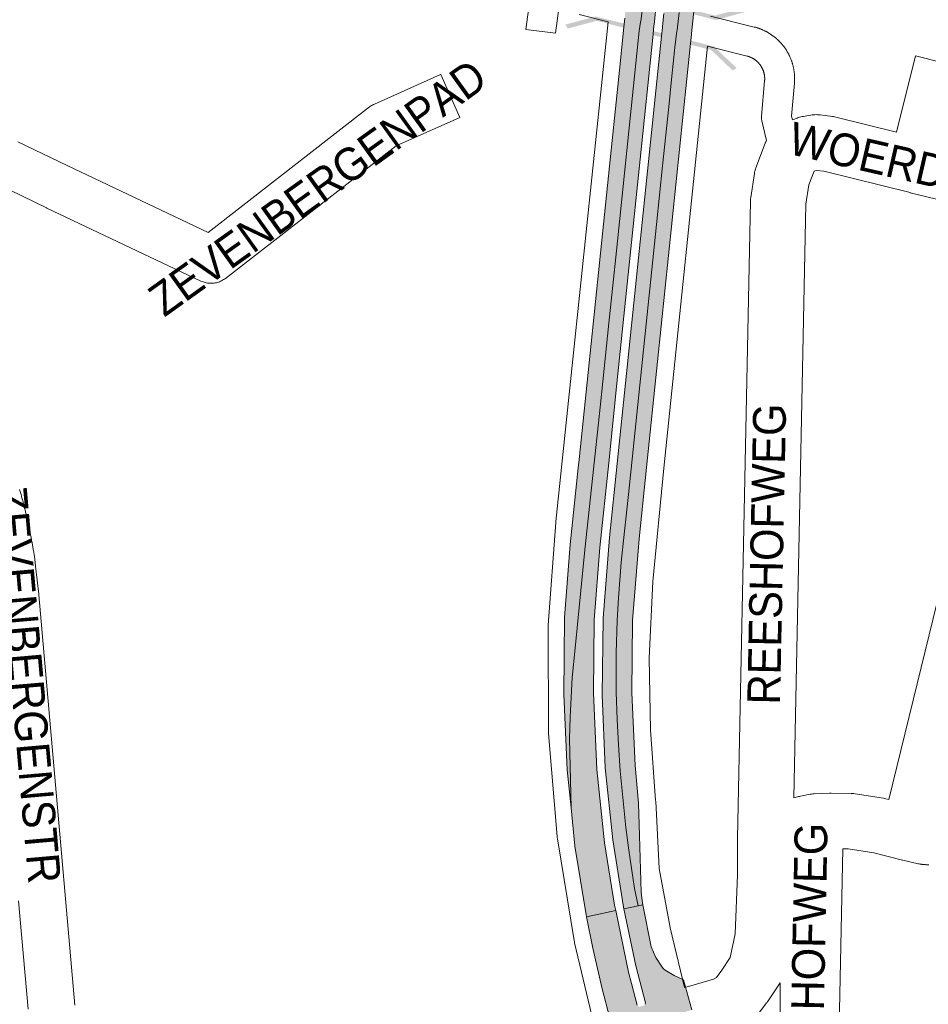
# Paper-space layout 'Layout1' of a CAD drawing. Header units: metres. Extents: x 123097 to 144122, y 392739 to 407589.
# Tile 18 of 256: x 127510 to 127723, y 398122 to 398353. Entities that reach past the tile are written whole.
import ezdxf
from ezdxf.enums import TextEntityAlignment as Align

# ---------------------------------------------------------------- set-up
doc = ezdxf.new("R2010")
doc.units = ezdxf.units.M
doc.header["$MEASUREMENT"] = 0
for name, color, linetype, lineweight in [('gs-anno-wegen algemeen tekst', 7, 'Continuous', 0), ('gs-knt-aanvullende hoofdweg', 7, 'Continuous', 0), ('gs-knt-fietspaden', 7, 'Continuous', 0), ('gs-knt-wegen algemeen', 7, 'Continuous', 0), ('gs-symb-viaduct', 7, 'Continuous', 0), ('ir-ARC-asfalt-hoofdwegen-te inspecteren', 5, 'Continuous', 0)]:
    doc.layers.add(name, color=color, linetype=linetype, lineweight=lineweight)
doc.styles.add('Style-Arial', font='arial.ttf')

# ---------------------------------------------------------------- blocks, each defined once
blk = doc.blocks.new('gg0-viaduct_6')
at = {"layer": 'gs-symb-viaduct', "linetype": 'Continuous'}
blk.add_hatch(color=7, dxfattribs=at).paths.add_polyline_path([(-55.76, -16.89), (-58, -14), (-40, 0), (40, 0), (58, -14), (55.76, -16.89), (38.75, -3.66), (-38.75, -3.66)])

psp = doc.layouts.get("Layout1")

# ---------------------------------------------------------------- hatches: boundary and pattern name
at = {"layer": 'ir-ARC-asfalt-hoofdwegen-te inspecteren', "linetype": 'Continuous', "lineweight": 13}
for points in [[(127650.398, 398340.89), (127648.302, 398320.616), (127640.956, 398249.532), (127640.751, 398247.566), (127638.882, 398229.595), (127637.546, 398212.416), (127637.338, 398194.42), (127638.122, 398176.741), (127639.051, 398167.763), (127638.681, 398183.987), (127638.824, 398189.09), (127639.299, 398198.362), (127640.026, 398205.238), (127642.31, 398228.328), (127646.009, 398262.5), (127647.951, 398281.493), (127649.754, 398298.464), (127655.07, 398350.087), (127655.371, 398352.148), (127655.403, 398352.367), (127655.841, 398355.368), (127657.257, 398369.101), (127658.67, 398382.812), (127658.682, 398382.906), (127658.751, 398383.47), (127658.877, 398384.492), (127658.909, 398384.75), (127659.196, 398387.087), (127659.667, 398390.912), (127659.759, 398391.66), (127655.764, 398392.638), (127655.687, 398391.885), (127655.292, 398388.045), (127655.051, 398385.693), (127655.023, 398385.434), (127654.913, 398384.408), (127654.855, 398383.87), (127654.842, 398383.748), (127651.994, 398356.314), (127651.679, 398353.278), (127651.656, 398353.059), (127651.44, 398350.974)], [(127666.031, 398369.146), (127667.213, 398380.723), (127667.217, 398380.755), (127667.294, 398381.381), (127667.42, 398382.406), (127667.451, 398382.662), (127667.738, 398384.991), (127668.209, 398388.824), (127668.3, 398389.569), (127664.608, 398390.473), (127664.531, 398389.723), (127664.134, 398385.875), (127663.893, 398383.532), (127663.866, 398383.274), (127663.76, 398382.245), (127663.698, 398381.642), (127663.692, 398381.584), (127661.081, 398356.271), (127660.859, 398354.134), (127660.544, 398351.109), (127660.521, 398350.886), (127660.305, 398348.808), (127649.882, 398248.575), (127648.094, 398231.246), (127646.567, 398212.262), (127646.346, 398194.243), (127647.096, 398177.213), (127648.843, 398160.307), (127651.388, 398144.478), (127651.468, 398144.098), (127654.81, 398144.801), (127653.958, 398148.85), (127652.634, 398157.888), (127651.935, 398163.198), (127650.57, 398176.445), (127650.172, 398182.546), (127649.872, 398188.487), (127649.674, 398194.919), (127649.666, 398204.045), (127649.851, 398211.746), (127650.194, 398217.051), (127650.829, 398225.387), (127651.255, 398229.829), (127652.538, 398241.285), (127659.145, 398304.617), (127660.546, 398318.423), (127662.023, 398332.296), (127662.649, 398338.687), (127663.418, 398346.209), (127663.904, 398350.056), (127663.933, 398350.28), (127664.452, 398354.397)], [(127671.334, 398388.06), (127671.412, 398388.808), (127668.3, 398389.569), (127668.209, 398388.824), (127667.738, 398384.991), (127667.451, 398382.662), (127667.42, 398382.406), (127667.294, 398381.381), (127667.217, 398380.755), (127667.213, 398380.723), (127666.031, 398369.146), (127664.452, 398354.397), (127663.933, 398350.28), (127663.904, 398350.056), (127663.418, 398346.209), (127662.649, 398338.687), (127662.023, 398332.296), (127660.546, 398318.423), (127659.145, 398304.617), (127652.538, 398241.285), (127651.255, 398229.829), (127650.829, 398225.387), (127650.194, 398217.051), (127649.851, 398211.746), (127649.666, 398204.045), (127649.674, 398194.919), (127649.872, 398188.487), (127650.172, 398182.546), (127650.57, 398176.445), (127651.935, 398163.198), (127652.634, 398157.888), (127653.958, 398148.85), (127654.81, 398144.801), (127655.872, 398145.025), (127655.708, 398146.021), (127655.507, 398148.032), (127655.15, 398161.313), (127654.877, 398168.865), (127654.071, 398177.734), (127653.307, 398194.739), (127653.495, 398211.729), (127655.061, 398230.904), (127656.778, 398247.674), (127667.094, 398347.149), (127667.309, 398349.221), (127667.333, 398349.449), (127667.646, 398352.465), (127670.493, 398379.921), (127670.494, 398379.929), (127670.561, 398380.582), (127670.667, 398381.613), (127670.694, 398381.87), (127670.935, 398384.206)]]:
    psp.add_hatch(color=5, dxfattribs=at).paths.add_polyline_path(points, flags=0)
at = {"layer": 'ir-ARC-asfalt-hoofdwegen-te inspecteren', "linetype": 'Continuous', "lineweight": 13, "extrusion": (0, 0, -1)}
for points in [[(-127649.551, 398143.694), (-127649.284, 398144.974), (-127646.932, 398159.55), (-127645.109, 398176.792), (-127644.337, 398194.788), (-127644.507, 398211.859), (-127645.826, 398228.855), (-127647.893, 398248.769), (-127649.783, 398267.33), (-127658.298, 398349.298), (-127658.514, 398351.378), (-127658.538, 398351.6), (-127658.852, 398354.627), (-127661.703, 398382.07), (-127661.711, 398382.142), (-127661.772, 398382.731), (-127661.878, 398383.759), (-127661.905, 398384.018), (-127662.148, 398386.362), (-127662.547, 398390.208), (-127662.625, 398390.959), (-127659.759, 398391.66), (-127659.667, 398390.912), (-127659.196, 398387.087), (-127658.909, 398384.75), (-127658.877, 398384.492), (-127658.751, 398383.47), (-127658.682, 398382.906), (-127658.67, 398382.812), (-127657.257, 398369.101), (-127655.841, 398355.368), (-127655.403, 398352.367), (-127655.371, 398352.148), (-127655.07, 398350.087), (-127649.754, 398298.464), (-127647.951, 398281.493), (-127646.009, 398262.5), (-127642.31, 398228.328), (-127640.026, 398205.238), (-127639.299, 398198.362), (-127638.824, 398189.09), (-127638.681, 398183.987), (-127639.051, 398167.763), (-127639.979, 398158.785), (-127642.579, 398142.717), (-127642.673, 398142.247)], [(-127669.378, 398102.588), (-127669.152, 398105.047), (-127669.495, 398107.492), (-127670.388, 398109.794), (-127667.958, 398118.447), (-127664.566, 398117.455), (-127663.798, 398117.543), (-127663.312, 398118.144), (-127663.388, 398118.914), (-127663.982, 398119.409), (-127667.409, 398120.384), (-127665.445, 398127.468), (-127663.221, 398128.428), (-127661.159, 398129.698), (-127660.739, 398130.012), (-127660.41, 398130.421), (-127658.954, 398132.715), (-127657.877, 398135.21), (-127655.872, 398145.025), (-127654.81, 398144.801), (-127651.468, 398144.098), (-127654.28, 398130.733), (-127655.211, 398127.121), (-127656.513, 398122.069), (-127656.466, 398121.697), (-127656.18, 398121.454), (-127655.145, 398121.126), (-127654.801, 398121.211), (-127654.563, 398121.474), (-127653.244, 398126.614), (-127652.565, 398129.261), (-127649.551, 398143.694), (-127642.673, 398142.247), (-127644.139, 398134.9), (-127646.336, 398125.343), (-127648.132, 398118.459), (-127650.059, 398111.611), (-127651.397, 398107.301), (-127653.126, 398102.055), (-127655.523, 398095.336), (-127659.344, 398096.433), (-127658.407, 398099.488), (-127658.005, 398102.659), (-127658.15, 398105.851), (-127658.708, 398106.649), (-127659.629, 398106.964), (-127660.558, 398106.674), (-127661.137, 398105.891), (-127663.509, 398097.629), (-127670.238, 398099.561)]]:
    psp.add_hatch(color=5, dxfattribs=at).paths.add_polyline_path(points, flags=0)

# ---------------------------------------------------------------- linework, layer by layer
at = {"layer": 'gs-anno-wegen algemeen tekst', "color": 7, "linetype": 'Continuous', "flags": 128}
psp.add_lwpolyline([(127509.302, 398324.039), (127520.824, 398318.467), (127553.905, 398302.798), (127591.807, 398332.238), (127592.021, 398332.395), (127592.242, 398332.543), (127592.47, 398332.679), (127592.704, 398332.805), (127592.944, 398332.919), (127608.467, 398339.836, -0.3845525), (127608.479, 398339.831), (127612.957, 398329.783, -0.3845507), (127612.952, 398329.77), (127598.04, 398323.125)], format="xyb", dxfattribs=at)
for points in [[(127598.04, 398323.125), (127557.989, 398292.016), (127557.777, 398291.859), (127557.557, 398291.713), (127557.33, 398291.577), (127557.098, 398291.452), (127556.859, 398291.338), (127556.615, 398291.236), (127556.367, 398291.146), (127556.115, 398291.068), (127555.859, 398291.002), (127555.6, 398290.948), (127555.34, 398290.907), (127555.077, 398290.878), (127554.813, 398290.862), (127554.549, 398290.858), (127554.285, 398290.868), (127554.022, 398290.889), (127553.76, 398290.924), (127553.5, 398290.971), (127553.243, 398291.03), (127552.989, 398291.102), (127552.738, 398291.185), (127552.492, 398291.281), (127552.251, 398291.388), (127516.086, 398308.517), (127516.046, 398308.536), (127507.453, 398312.692)], [(127509.715, 398242.476), (127509.784, 398242.235), (127509.852, 398241.996), (127509.92, 398241.754), (127509.988, 398241.513), (127510.055, 398241.271), (127510.121, 398241.032), (127510.187, 398240.79), (127510.253, 398240.548), (127510.318, 398240.305), (127510.382, 398240.065), (127510.446, 398239.823), (127510.51, 398239.58), (127510.573, 398239.337), (127510.636, 398239.097), (127510.698, 398238.854), (127510.76, 398238.611), (127510.821, 398238.368), (127510.882, 398238.127), (127510.942, 398237.883), (127511.002, 398237.64), (127511.062, 398237.396), (127511.12, 398237.155), (127511.179, 398236.911), (127511.237, 398236.667), (127511.294, 398236.422), (127511.351, 398236.181), (127511.408, 398235.936), (127511.464, 398235.692), (127511.52, 398235.447), (127511.574, 398235.205), (127511.629, 398234.96), (127511.683, 398234.715), (127511.737, 398234.47), (127511.79, 398234.228), (127511.843, 398233.982), (127511.895, 398233.737), (127511.947, 398233.491), (127511.998, 398233.248), (127512.049, 398233.003), (127512.099, 398232.757), (127512.149, 398232.511), (127512.198, 398232.268), (127512.247, 398232.022), (127512.296, 398231.775), (127512.344, 398231.529), (127512.391, 398231.285), (127512.438, 398231.039), (127512.484, 398230.792), (127512.531, 398230.546), (127512.576, 398230.302), (127512.621, 398230.055), (127512.666, 398229.808), (127512.71, 398229.561), (127512.753, 398229.317), (127512.796, 398229.069), (127512.839, 398228.822), (127512.881, 398228.575), (127512.923, 398228.33), (127512.964, 398228.083), (127513.005, 398227.835), (127513.045, 398227.587), (127513.084, 398227.342), (127513.124, 398227.094), (127513.163, 398226.847), (127513.201, 398226.599), (127513.239, 398226.353), (127513.264, 398226.167), (127513.461, 398224.485), (127514.225, 398217.952), (127514.241, 398217.792), (127522.665, 398121.484)], [(127511.686, 398120.531), (127509.459, 398145.991)]]:
    psp.add_lwpolyline(points, dxfattribs=at)
at = {"layer": 'gs-knt-aanvullende hoofdweg', "color": 7, "linetype": 'Continuous', "flags": 128}
for points in [[(127644.33, 398117.45), (127639.896, 398136.089), (127639.891, 398136.111), (127639.836, 398136.361), (127639.834, 398136.372), (127639.786, 398136.635), (127635.874, 398160.518), (127635.831, 398160.812), (127635.801, 398161.108), (127633.791, 398185.226), (127633.772, 398185.523), (127633.765, 398185.82), (127633.67, 398210.023), (127633.675, 398210.32), (127633.691, 398210.617), (127635.512, 398234.75), (127635.531, 398234.963), (127647.754, 398352.235)], [(127671.06, 398346.462), (127660.816, 398247.498), (127658.258, 398220.87), (127657.418, 398202.938), (127657.692, 398186.094), (127658.908, 398169.53), (127658.917, 398169.377), (127659.752, 398153.598), (127662.324, 398139.691), (127662.327, 398139.675), (127665.691, 398125.632)]]:
    psp.add_lwpolyline(points, dxfattribs=at)
at = {"layer": 'gs-knt-fietspaden', "color": 7, "linetype": 'Continuous', "flags": 128}
psp.add_lwpolyline([(127636.191, 398355.297), (127635.442, 398349.524, -0.3691955), (127635.431, 398349.516), (127628.488, 398350.417, -0.3691976), (127628.48, 398350.427), (127629.753, 398360.24)], format="xyb", dxfattribs=at)
for points in [[(127647.754, 398352.235), (127640.948, 398353.945)], [(127671.79, 398353.513), (127682.033, 398350.985), (127682.048, 398350.981), (127682.182, 398350.947), (127682.315, 398350.911), (127682.448, 398350.873), (127682.58, 398350.835), (127682.712, 398350.795), (127682.844, 398350.753), (127682.975, 398350.71), (127683.104, 398350.665), (127683.235, 398350.619), (127683.364, 398350.572), (127683.494, 398350.523), (127683.621, 398350.473), (127683.749, 398350.421), (127683.877, 398350.368), (127684.004, 398350.313), (127684.129, 398350.258), (127684.255, 398350.2), (127684.38, 398350.142), (127684.504, 398350.082), (127684.627, 398350.021), (127684.75, 398349.958), (127684.872, 398349.894), (127684.994, 398349.828), (127685.113, 398349.762), (127685.234, 398349.694), (127685.353, 398349.624), (127685.472, 398349.553), (127685.588, 398349.482), (127685.706, 398349.408), (127685.822, 398349.333), (127685.937, 398349.257), (127686.051, 398349.181), (127686.164, 398349.102), (127686.277, 398349.023), (127686.389, 398348.941), (127686.499, 398348.86), (127686.609, 398348.777), (127686.719, 398348.692), (127686.827, 398348.606), (127686.933, 398348.52), (127687.039, 398348.431), (127687.145, 398348.342), (127687.249, 398348.251), (127687.352, 398348.161), (127687.454, 398348.068), (127687.555, 398347.974), (127687.656, 398347.879), (127687.754, 398347.783), (127687.852, 398347.686), (127687.949, 398347.588), (127688.045, 398347.488), (127688.139, 398347.389), (127688.233, 398347.287), (127688.326, 398347.185), (127688.417, 398347.081), (127688.507, 398346.978), (127688.596, 398346.872), (127688.684, 398346.766), (127688.771, 398346.658), (127688.856, 398346.551), (127688.94, 398346.441), (127689.023, 398346.331), (127689.105, 398346.22), (127689.185, 398346.109), (127689.265, 398345.996), (127689.343, 398345.882), (127689.421, 398345.767), (127689.495, 398345.653), (127689.57, 398345.537), (127689.643, 398345.419), (127689.715, 398345.301), (127689.785, 398345.184), (127689.855, 398345.064), (127689.923, 398344.944), (127689.989, 398344.823), (127690.054, 398344.702), (127690.118, 398344.58), (127690.181, 398344.456), (127690.242, 398344.333), (127690.301, 398344.209), (127690.36, 398344.084), (127690.417, 398343.958), (127690.473, 398343.832), (127690.526, 398343.706), (127690.579, 398343.578), (127690.631, 398343.45), (127690.681, 398343.321), (127690.729, 398343.193), (127690.777, 398343.063), (127690.822, 398342.933), (127690.867, 398342.802), (127690.909, 398342.672), (127690.951, 398342.54), (127690.991, 398342.408), (127691.03, 398342.275), (127691.066, 398342.143), (127691.102, 398342.01), (127691.136, 398341.876), (127691.169, 398341.742), (127691.2, 398341.608), (127691.23, 398341.473), (127691.258, 398341.338), (127691.285, 398341.202), (127691.31, 398341.068), (127691.333, 398340.932), (127691.356, 398340.795), (127691.376, 398340.659), (127691.396, 398340.523), (127691.413, 398340.386), (127691.43, 398340.249), (127691.444, 398340.111), (127691.457, 398339.975), (127691.469, 398339.838), (127691.479, 398339.7), (127691.488, 398339.562), (127691.495, 398339.425), (127691.501, 398339.287), (127691.505, 398339.149), (127691.507, 398339.011), (127691.508, 398338.874), (127691.508, 398338.736), (127691.506, 398338.597), (127691.502, 398338.459), (127691.497, 398338.323), (127691.491, 398338.184), (127691.483, 398338.046), (127691.473, 398337.909), (127691.462, 398337.772), (127690.794, 398330.036), (127691.001, 398329.171)], [(127684.93, 398324.395), (127683.835, 398328.95), (127683.801, 398329.108), (127683.774, 398329.267), (127683.755, 398329.427), (127683.743, 398329.588), (127683.738, 398329.749), (127683.741, 398329.911), (127683.751, 398330.072), (127684.468, 398338.376), (127684.473, 398338.436), (127684.477, 398338.497), (127684.481, 398338.557), (127684.484, 398338.617), (127684.486, 398338.678), (127684.487, 398338.738), (127684.488, 398338.799), (127684.488, 398338.859), (127684.488, 398338.92), (127684.487, 398338.98), (127684.485, 398339.041), (127684.483, 398339.101), (127684.479, 398339.161), (127684.476, 398339.222), (127684.471, 398339.282), (127684.466, 398339.342), (127684.46, 398339.402), (127684.454, 398339.462), (127684.447, 398339.523), (127684.439, 398339.582), (127684.431, 398339.642), (127684.421, 398339.702), (127684.412, 398339.762), (127684.401, 398339.821), (127684.39, 398339.881), (127684.379, 398339.94), (127684.366, 398339.999), (127684.353, 398340.058), (127684.34, 398340.117), (127684.325, 398340.176), (127684.31, 398340.235), (127684.295, 398340.293), (127684.278, 398340.351), (127684.262, 398340.409), (127684.244, 398340.467), (127684.226, 398340.524), (127684.207, 398340.582), (127684.188, 398340.64), (127684.168, 398340.697), (127684.147, 398340.753), (127684.126, 398340.81), (127684.104, 398340.866), (127684.081, 398340.923), (127684.058, 398340.978), (127684.034, 398341.034), (127684.01, 398341.089), (127683.985, 398341.144), (127683.96, 398341.199), (127683.933, 398341.253), (127683.906, 398341.308), (127683.879, 398341.362), (127683.851, 398341.415), (127683.823, 398341.468), (127683.793, 398341.521), (127683.764, 398341.574), (127683.733, 398341.626), (127683.703, 398341.678), (127683.671, 398341.73), (127683.639, 398341.781), (127683.607, 398341.832), (127683.573, 398341.883), (127683.54, 398341.933), (127683.505, 398341.983), (127683.471, 398342.032), (127683.435, 398342.081), (127683.399, 398342.13), (127683.363, 398342.178), (127683.326, 398342.226), (127683.289, 398342.273), (127683.251, 398342.321), (127683.212, 398342.367), (127683.173, 398342.413), (127683.134, 398342.459), (127683.094, 398342.504), (127683.053, 398342.549), (127683.012, 398342.593), (127682.971, 398342.638), (127682.929, 398342.681), (127682.886, 398342.724), (127682.843, 398342.767), (127682.8, 398342.809), (127682.756, 398342.851), (127682.712, 398342.892), (127682.667, 398342.932), (127682.622, 398342.972), (127682.576, 398343.012), (127682.53, 398343.051), (127682.484, 398343.09), (127682.437, 398343.128), (127682.389, 398343.166), (127682.341, 398343.203), (127682.294, 398343.239), (127682.245, 398343.275), (127682.196, 398343.311), (127682.146, 398343.346), (127682.097, 398343.38), (127682.047, 398343.414), (127681.996, 398343.447), (127681.945, 398343.48), (127681.895, 398343.512), (127681.843, 398343.544), (127681.791, 398343.575), (127681.738, 398343.606), (127681.686, 398343.635), (127681.633, 398343.665), (127681.58, 398343.693), (127681.526, 398343.722), (127681.473, 398343.749), (127681.419, 398343.776), (127681.364, 398343.802), (127681.309, 398343.828), (127681.255, 398343.853), (127681.199, 398343.878), (127681.144, 398343.902), (127681.088, 398343.925), (127681.032, 398343.948), (127680.976, 398343.97), (127680.919, 398343.991), (127680.862, 398344.012), (127680.806, 398344.032), (127680.748, 398344.052), (127680.691, 398344.071), (127680.633, 398344.089), (127680.576, 398344.107), (127680.518, 398344.124), (127680.459, 398344.14), (127680.401, 398344.156), (127680.343, 398344.171), (127671.06, 398346.462)]]:
    psp.add_lwpolyline(points, dxfattribs=at)
at = {"layer": 'gs-knt-wegen algemeen', "color": 7, "linetype": 'Continuous', "flags": 128}
for points in [[(127691.001, 398329.171), (127692.088, 398329.616), (127692.375, 398329.725), (127692.666, 398329.821), (127692.961, 398329.903), (127693.26, 398329.97), (127693.562, 398330.024), (127695.654, 398330.346), (127695.954, 398330.385), (127696.257, 398330.41), (127696.56, 398330.421), (127696.863, 398330.418), (127697.165, 398330.401), (127697.467, 398330.37), (127700.402, 398329.996), (127700.652, 398329.959), (127700.9, 398329.913), (127701.146, 398329.857), (127715.402, 398326.322), (127719.871, 398344.193, -0.3847162), (127719.882, 398344.2), (127732.495, 398341.046, -0.3679612), (127732.502, 398341.035)], [(127702.793, 398158.181), (127701.28, 398082.287, -0.3859245)]]:
    psp.add_lwpolyline(points, format="xyb", dxfattribs=at)
for points in [[(127695.2, 398170.982), (127695.468, 398171.027), (127695.503, 398171.032), (127695.783, 398171.065), (127695.82, 398171.069), (127695.943, 398171.077), (127696.099, 398171.088), (127696.131, 398171.09), (127699.716, 398171.243), (127699.91, 398171.248), (127700.103, 398171.248), (127704.773, 398171.17), (127705.078, 398171.158), (127705.383, 398171.131), (127705.686, 398171.09), (127712.371, 398170.027), (127712.634, 398169.98), (127712.895, 398169.922), (127713.618, 398169.745), (127735.391, 398258.833), (127735.392, 398258.837), (127752.043, 398326.77)], [(127665.691, 398125.632), (127667.157, 398126.064), (127672.44, 398127.622), (127673.156, 398127.989), (127674.423, 398129.68), (127676.422, 398132.664), (127677.577, 398138.253), (127678.083, 398151.974), (127678.083, 398160.578), (127678.084, 398160.657), (127678.084, 398160.711), (127681.139, 398310.127), (127681.152, 398310.413), (127681.176, 398310.698), (127681.213, 398310.982), (127682.075, 398316.598), (127682.123, 398316.867), (127682.181, 398317.135), (127682.251, 398317.4), (127682.332, 398317.662), (127682.423, 398317.919), (127684.618, 398323.697)], [(127684.618, 398323.697), (127684.619, 398323.701), (127684.621, 398323.705)], [(127684.618, 398323.697), (127684.619, 398323.701), (127684.621, 398323.705)], [(127684.621, 398323.705), (127684.656, 398323.796), (127684.716, 398323.944), (127684.781, 398324.09), (127684.849, 398324.235), (127684.921, 398324.377), (127684.93, 398324.395)], [(127696.067, 398317.176), (127694.84, 398313.943), (127694.148, 398309.431), (127691.299, 398170.108), (127692.207, 398170.379), (127692.421, 398170.44), (127692.638, 398170.492), (127692.856, 398170.538), (127695.191, 398170.981)], [(127735.225, 398308.058), (127718.597, 398312.116), (127718.574, 398312.121), (127698.38, 398317.128), (127696.729, 398317.339), (127696.303, 398317.273), (127696.067, 398317.176)], [(127695.191, 398170.981), (127695.194, 398170.981), (127695.198, 398170.982), (127695.2, 398170.982)], [(127695.191, 398170.981), (127695.194, 398170.981), (127695.198, 398170.982), (127695.2, 398170.982)], [(127722.987, 398154.455), (127722.862, 398154.453), (127722.736, 398154.452), (127722.61, 398154.453), (127722.485, 398154.455), (127722.36, 398154.458), (127722.234, 398154.463), (127722.108, 398154.469), (127721.984, 398154.476), (127721.859, 398154.485), (127721.733, 398154.496), (127721.608, 398154.507), (127721.484, 398154.52), (127721.359, 398154.534), (127721.234, 398154.55), (127721.109, 398154.567), (127720.986, 398154.585), (127720.723, 398154.631), (127720.461, 398154.688), (127716.883, 398155.543), (127716.85, 398155.551), (127710.063, 398157.211), (127704.096, 398158.16), (127702.793, 398158.181)], [(127688.262, 398082.546), (127688.098, 398126.712), (127687.948, 398126.475), (127685.143, 398122.289), (127685.046, 398122.148), (127684.944, 398122.009), (127682.674, 398118.98)]]:
    psp.add_lwpolyline(points, dxfattribs=at)
at = {"layer": 'ir-ARC-asfalt-hoofdwegen-te inspecteren', "color": 5, "linetype": 'Continuous', "lineweight": 13}
for points in [[(127664.452, 398354.397), (127663.933, 398350.28), (127663.904, 398350.056), (127663.418, 398346.209), (127662.649, 398338.687), (127662.023, 398332.296), (127660.546, 398318.423), (127659.145, 398304.617), (127652.538, 398241.285), (127651.255, 398229.829), (127650.829, 398225.387), (127650.194, 398217.051), (127649.851, 398211.746), (127649.666, 398204.045), (127649.674, 398194.919), (127649.872, 398188.487), (127650.172, 398182.546), (127650.57, 398176.445), (127651.935, 398163.198), (127652.634, 398157.888), (127653.958, 398148.85), (127654.81, 398144.801), (127655.872, 398145.025), (127655.708, 398146.021), (127655.507, 398148.032), (127655.15, 398161.313), (127654.877, 398168.865), (127654.071, 398177.734), (127653.307, 398194.739), (127653.495, 398211.729), (127655.061, 398230.904), (127656.778, 398247.674), (127667.094, 398347.149), (127667.309, 398349.221), (127667.333, 398349.449), (127667.646, 398352.465), (127670.493, 398379.921)], [(127651.656, 398353.059), (127651.44, 398350.974), (127650.398, 398340.89), (127648.302, 398320.616), (127640.956, 398249.532), (127640.751, 398247.566), (127638.882, 398229.595), (127637.546, 398212.416), (127637.338, 398194.42), (127638.122, 398176.741), (127639.051, 398167.763), (127638.681, 398183.987), (127638.824, 398189.09), (127639.299, 398198.362), (127640.026, 398205.238), (127642.31, 398228.328), (127646.009, 398262.5), (127647.951, 398281.493), (127649.754, 398298.464), (127655.07, 398350.087), (127655.371, 398352.148), (127655.403, 398352.367), (127655.841, 398355.368)], [(127655.841, 398355.368), (127655.403, 398352.367), (127655.371, 398352.148), (127655.07, 398350.087), (127649.754, 398298.464), (127647.951, 398281.493), (127646.009, 398262.5), (127642.31, 398228.328), (127640.026, 398205.238), (127639.299, 398198.362), (127638.824, 398189.09), (127638.681, 398183.987), (127639.051, 398167.763), (127639.979, 398158.785), (127642.579, 398142.717), (127642.673, 398142.247), (127649.551, 398143.694), (127649.284, 398144.974), (127646.932, 398159.55), (127645.109, 398176.792), (127644.337, 398194.788), (127644.507, 398211.859), (127645.826, 398228.855), (127647.893, 398248.769), (127649.783, 398267.33), (127658.298, 398349.298), (127658.514, 398351.378), (127658.538, 398351.6), (127658.852, 398354.627)], [(127660.859, 398354.134), (127660.544, 398351.109), (127660.521, 398350.886), (127660.305, 398348.808), (127649.882, 398248.575), (127648.094, 398231.246), (127646.567, 398212.262), (127646.346, 398194.243), (127647.096, 398177.213), (127648.843, 398160.307), (127651.388, 398144.478), (127651.468, 398144.098), (127654.81, 398144.801), (127653.958, 398148.85), (127652.634, 398157.888), (127651.935, 398163.198), (127650.57, 398176.445), (127650.172, 398182.546), (127649.872, 398188.487), (127649.674, 398194.919), (127649.666, 398204.045), (127649.851, 398211.746), (127650.194, 398217.051), (127650.829, 398225.387), (127651.255, 398229.829), (127652.538, 398241.285), (127659.145, 398304.617), (127660.546, 398318.423), (127662.023, 398332.296), (127662.649, 398338.687), (127663.418, 398346.209), (127663.904, 398350.056), (127663.933, 398350.28), (127664.452, 398354.397)], [(127667.409, 398120.384), (127665.445, 398127.468), (127663.221, 398128.428), (127661.159, 398129.698), (127660.739, 398130.012), (127660.41, 398130.421), (127658.954, 398132.715), (127657.877, 398135.21), (127655.872, 398145.025), (127654.81, 398144.801), (127651.468, 398144.098), (127654.28, 398130.733), (127655.211, 398127.121), (127656.513, 398122.069), (127656.466, 398121.697)], [(127654.563, 398121.474), (127653.244, 398126.614), (127652.565, 398129.261), (127649.551, 398143.694), (127642.673, 398142.247), (127644.139, 398134.9), (127646.336, 398125.343), (127648.132, 398118.459)]]:
    psp.add_lwpolyline(points, dxfattribs=at)

# ---------------------------------------------------------------- block references
at = {"layer": 'gs-symb-viaduct', "color": 7, "linetype": 'Continuous', "xscale": 0.3575000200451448, "yscale": 0.2581465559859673, "zscale": 0.3575000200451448}
for p, rotation in [((127659.155, 398356.162), 165.7354877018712), ((127658.718, 398349.939), 345.7354877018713)]:
    psp.add_blockref('gg0-viaduct_6', p, dxfattribs=dict(at, rotation=rotation))

# ---------------------------------------------------------------- texts
at = {"layer": 'gs-anno-wegen algemeen tekst', "color": 7, "linetype": 'Continuous', "style": 'Style-Arial', "width": 0.909091}
for s, rotation, p in [('ZEVENBERGENPAD', 35.66339, (127579.583, 398313.317)), ('ZEVENBERGENSTR', 274.99895, (127511.566, 398196.62))]:
    psp.add_text(s, height=7.7, rotation=rotation, dxfattribs=at).set_placement(p, align=Align.MIDDLE_CENTER)
at = {"layer": 'gs-anno-wegen algemeen tekst', "color": 7, "style": 'Style-Arial', "width": 0.909091}
for s, rotation, p in [('WOERDENPLEIN', 347.0997, (127729.18, 398316.199)), ('REESHOFWEG', 88.83505, (127684.951, 398227.348)), ('REESHOFWEG', 88.85748, (127694.699, 398128.97))]:
    psp.add_text(s, height=7.7, rotation=rotation, dxfattribs=at).set_placement(p, align=Align.MIDDLE_CENTER)

doc.saveas('drawing.dxf')
